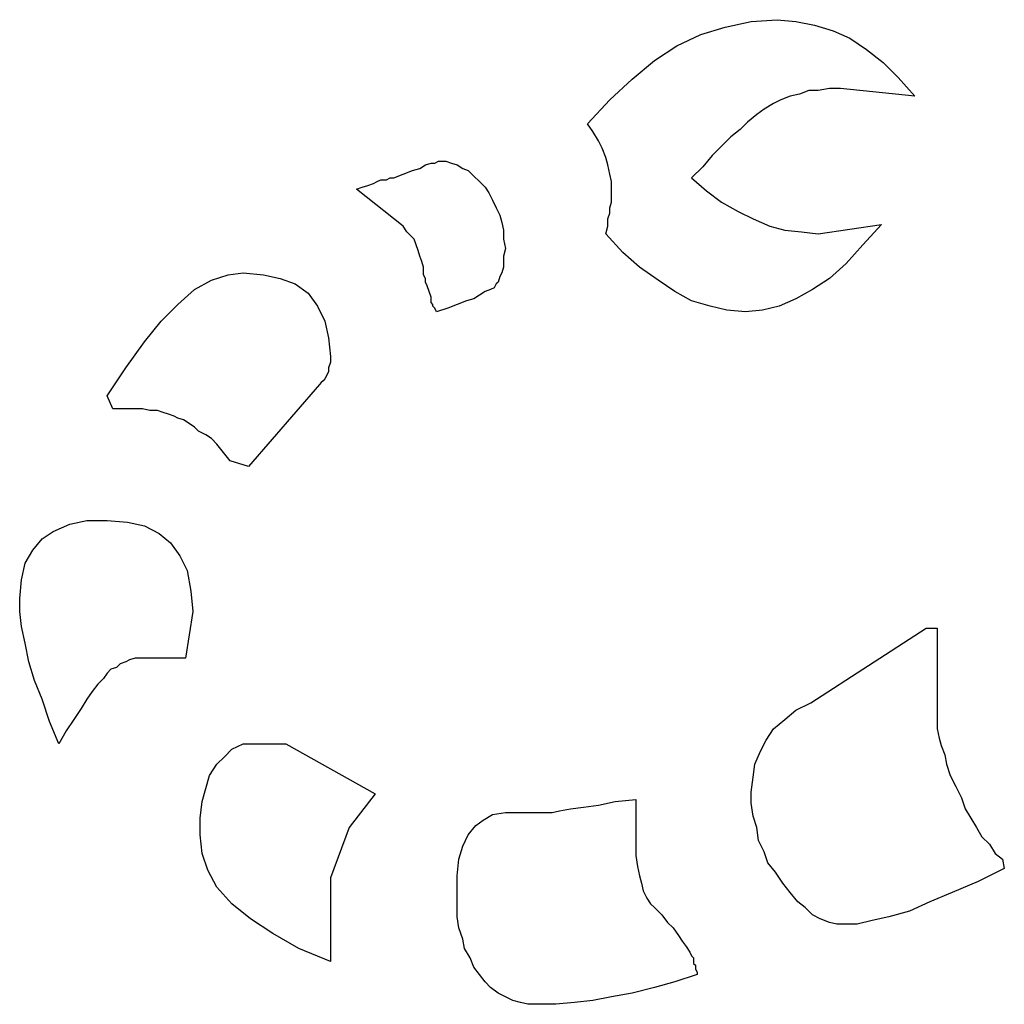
# Model space of a CAD drawing. Extents: x 0.09 to 2.59, y -0.16 to 1.38.
# Tile 1 of 3: x 0.09 to 1.13, y 0.16 to 1.19. Entities that reach past the tile are written whole.
import ezdxf

# ---------------------------------------------------------------- set-up
doc = ezdxf.new("R2010")
doc.units = 0

msp = doc.modelspace()

# ---------------------------------------------------------------- linework, layer by layer
at = {"color": 0}
for p, q in [((0.833984, 1.183594, 0.5), (0.861328, 1.189453, 0.5)), ((0.861328, 1.189453, 0.5), (0.888672, 1.191406, 0.5)), ((0.888672, 1.191406, 0.5), (0.908203, 1.189453, 0.5)), ((0.908203, 1.189453, 0.5), (0.927734, 1.185547, 0.5)), ((0.808594, 1.175781, 0.5), (0.833984, 1.183594, 0.5)), ((0.927734, 1.185547, 0.5), (0.947266, 1.179688, 0.5)), ((0.947266, 1.179688, 0.5), (0.964844, 1.171875, 0.5)), ((0.783203, 1.164063, 0.5), (0.808594, 1.175781, 0.5)), ((0.964844, 1.171875, 0.5), (0.982422, 1.160156, 0.5)), ((0.759766, 1.148438, 0.5), (0.783203, 1.164063, 0.5)), ((0.982422, 1.160156, 0.5), (1, 1.146484, 0.5)), ((0.736328, 1.128906, 0.5), (0.759766, 1.148438, 0.5)), ((1, 1.146484, 0.5), (1.015625, 1.130859, 0.5)), ((0.712891, 1.107422, 0.5), (0.736328, 1.128906, 0.5)), ((1.015625, 1.130859, 0.5), (1.033203, 1.111328, 0.5)), ((0.921875, 1.117188, 0.5), (0.912109, 1.113281, 0.5)), ((0.931641, 1.117188, 0.5), (0.921875, 1.117188, 0.5)), ((0.943359, 1.119141, 0.5), (0.931641, 1.117188, 0.5)), ((0.955078, 1.119141, 0.5), (0.943359, 1.119141, 0.5)), ((1.033203, 1.111328, 0.5), (0.955078, 1.119141, 0.5)), ((0.689453, 1.082031, 0.5), (0.712891, 1.107422, 0.5)), ((0.892578, 1.107422, 0.5), (0.884766, 1.103516, 0.5)), ((0.902344, 1.111328, 0.5), (0.892578, 1.107422, 0.5)), ((0.912109, 1.113281, 0.5), (0.902344, 1.111328, 0.5)), ((0.875, 1.097656, 0.5), (0.867188, 1.091797, 0.5)), ((0.884766, 1.103516, 0.5), (0.875, 1.097656, 0.5)), ((0.867188, 1.091797, 0.5), (0.857422, 1.083984, 0.5)), ((0.695313, 1.074219, 0.5), (0.689453, 1.082031, 0.5)), ((0.849609, 1.076172, 0.5), (0.839844, 1.068359, 0.5)), ((0.857422, 1.083984, 0.5), (0.849609, 1.076172, 0.5)), ((0.701172, 1.064453, 0.5), (0.695313, 1.074219, 0.5)), ((0.705078, 1.056641, 0.5), (0.701172, 1.064453, 0.5)), ((0.839844, 1.068359, 0.5), (0.830078, 1.058594, 0.5)), ((0.708984, 1.046875, 0.5), (0.705078, 1.056641, 0.5)), ((0.830078, 1.058594, 0.5), (0.820313, 1.048828, 0.5)), ((0.710938, 1.039063, 0.5), (0.708984, 1.046875, 0.5)), ((0.820313, 1.048828, 0.5), (0.810547, 1.037109, 0.5)), ((0.496094, 1.029297, 0.5), (0.505859, 1.033203, 0.5)), ((0.505859, 1.033203, 0.5), (0.513672, 1.035156, 0.5)), ((0.513672, 1.035156, 0.5), (0.519531, 1.039063, 0.5)), ((0.519531, 1.039063, 0.5), (0.525391, 1.041016, 0.5)), ((0.525391, 1.041016, 0.5), (0.529297, 1.041016, 0.5)), ((0.529297, 1.041016, 0.5), (0.533203, 1.042969, 0.5)), ((0.533203, 1.042969, 0.5), (0.541016, 1.042969, 0.5)), ((0.533203, 1.042969, 0.5), (0.533203, 1.042969, 0.5)), ((0.541016, 1.042969, 0.5), (0.546875, 1.041016, 0.5)), ((0.546875, 1.041016, 0.5), (0.552734, 1.039063, 0.5)), ((0.552734, 1.039063, 0.5), (0.558594, 1.035156, 0.5)), ((0.558594, 1.035156, 0.5), (0.564453, 1.033203, 0.5)), ((0.564453, 1.033203, 0.5), (0.570313, 1.027344, 0.5)), ((0.712891, 1.029297, 0.5), (0.710938, 1.039063, 0.5)), ((0.810547, 1.037109, 0.5), (0.798828, 1.025391, 0.5)), ((0.46875, 1.021484, 0.5), (0.472656, 1.023438, 0.5)), ((0.472656, 1.023438, 0.5), (0.478516, 1.023438, 0.5)), ((0.478516, 1.023438, 0.5), (0.482422, 1.025391, 0.5)), ((0.482422, 1.025391, 0.5), (0.486328, 1.025391, 0.5)), ((0.486328, 1.025391, 0.5), (0.496094, 1.029297, 0.5)), ((0.570313, 1.027344, 0.5), (0.576172, 1.021484, 0.5)), ((0.714844, 1.021484, 0.5), (0.712891, 1.029297, 0.5)), ((0.798828, 1.025391, 0.5), (0.814453, 1.011719, 0.5)), ((0.447266, 1.013672, 0.5), (0.453125, 1.015625, 0.5)), ((0.496094, 0.974609, 0.5), (0.447266, 1.013672, 0.5)), ((0.453125, 1.015625, 0.5), (0.458984, 1.017578, 0.5)), ((0.458984, 1.017578, 0.5), (0.464844, 1.019531, 0.5)), ((0.464844, 1.019531, 0.5), (0.46875, 1.021484, 0.5)), ((0.576172, 1.021484, 0.5), (0.582031, 1.015625, 0.5)), ((0.582031, 1.015625, 0.5), (0.585938, 1.009766, 0.5)), ((0.714844, 1.013672, 0.5), (0.714844, 1.021484, 0.5)), ((0.714844, 1.009766, 0.5), (0.714844, 1.013672, 0.5)), ((0.585938, 1.009766, 0.5), (0.589844, 1.001953, 0.5)), ((0.714844, 1.005859, 0.5), (0.714844, 1.009766, 0.5)), ((0.714844, 1, 0.5), (0.714844, 1.005859, 0.5)), ((0.814453, 1.011719, 0.5), (0.830078, 1, 0.5)), ((0.589844, 1.001953, 0.5), (0.59375, 0.994141, 0.5)), ((0.59375, 0.994141, 0.5), (0.597656, 0.986328, 0.5)), ((0.712891, 0.994141, 0.5), (0.714844, 1, 0.5)), ((0.712891, 0.988281, 0.5), (0.712891, 0.994141, 0.5)), ((0.830078, 1, 0.5), (0.847656, 0.990234, 0.5)), ((0.597656, 0.986328, 0.5), (0.599609, 0.978516, 0.5)), ((0.710938, 0.982422, 0.5), (0.712891, 0.988281, 0.5)), ((0.710938, 0.974609, 0.5), (0.710938, 0.982422, 0.5)), ((0.847656, 0.990234, 0.5), (0.863281, 0.982422, 0.5)), ((0.863281, 0.982422, 0.5), (0.880859, 0.974609, 0.5)), ((0.5, 0.96875, 0.5), (0.496094, 0.974609, 0.5)), ((0.599609, 0.978516, 0.5), (0.601563, 0.970703, 0.5)), ((0.708984, 0.966797, 0.5), (0.710938, 0.974609, 0.5)), ((0.880859, 0.974609, 0.5), (0.896484, 0.970703, 0.5)), ((0.931641, 0.966797, 0.5), (0.998047, 0.976563, 0.5)), ((0.998047, 0.976563, 0.5), (0.978516, 0.955078, 0.5)), ((0.503906, 0.964844, 0.5), (0.5, 0.96875, 0.5)), ((0.507813, 0.960938, 0.5), (0.503906, 0.964844, 0.5)), ((0.509766, 0.955078, 0.5), (0.507813, 0.960938, 0.5)), ((0.601563, 0.970703, 0.5), (0.601563, 0.960938, 0.5)), ((0.601563, 0.960938, 0.5), (0.603516, 0.951172, 0.5)), ((0.726563, 0.947266, 0.5), (0.708984, 0.966797, 0.5)), ((0.896484, 0.970703, 0.5), (0.914063, 0.96875, 0.5)), ((0.914063, 0.96875, 0.5), (0.931641, 0.966797, 0.5)), ((0.511719, 0.949219, 0.5), (0.509766, 0.955078, 0.5)), ((0.603516, 0.951172, 0.5), (0.601563, 0.943359, 0.5)), ((0.978516, 0.955078, 0.5), (0.960938, 0.935547, 0.5)), ((0.513672, 0.943359, 0.5), (0.511719, 0.949219, 0.5)), ((0.515625, 0.9375, 0.5), (0.513672, 0.943359, 0.5)), ((0.601563, 0.943359, 0.5), (0.601563, 0.9375, 0.5)), ((0.744141, 0.931641, 0.5), (0.726563, 0.947266, 0.5)), ((0.517578, 0.931641, 0.5), (0.515625, 0.9375, 0.5)), ((0.517578, 0.929688, 0.5), (0.517578, 0.931641, 0.5)), ((0.601563, 0.931641, 0.5), (0.599609, 0.925781, 0.5)), ((0.601563, 0.9375, 0.5), (0.601563, 0.931641, 0.5)), ((0.763672, 0.917969, 0.5), (0.744141, 0.931641, 0.5)), ((0.960938, 0.935547, 0.5), (0.943359, 0.919922, 0.5)), ((0.294922, 0.917969, 0.5), (0.3125, 0.923828, 0.5)), ((0.3125, 0.923828, 0.5), (0.328125, 0.925781, 0.5)), ((0.328125, 0.925781, 0.5), (0.349609, 0.923828, 0.5)), ((0.349609, 0.923828, 0.5), (0.367188, 0.919922, 0.5)), ((0.367188, 0.919922, 0.5), (0.382813, 0.914063, 0.5)), ((0.517578, 0.927734, 0.5), (0.517578, 0.929688, 0.5)), ((0.517578, 0.923828, 0.5), (0.517578, 0.927734, 0.5)), ((0.519531, 0.919922, 0.5), (0.517578, 0.923828, 0.5)), ((0.519531, 0.916016, 0.5), (0.519531, 0.919922, 0.5)), ((0.597656, 0.921875, 0.5), (0.595703, 0.916016, 0.5)), ((0.599609, 0.925781, 0.5), (0.597656, 0.921875, 0.5)), ((0.943359, 0.919922, 0.5), (0.925781, 0.908203, 0.5)), ((0.277344, 0.908203, 0.5), (0.294922, 0.917969, 0.5)), ((0.382813, 0.914063, 0.5), (0.396484, 0.904297, 0.5)), ((0.521484, 0.912109, 0.5), (0.519531, 0.916016, 0.5)), ((0.523438, 0.90625, 0.5), (0.521484, 0.912109, 0.5)), ((0.591797, 0.910156, 0.5), (0.587891, 0.908203, 0.5)), ((0.59375, 0.914063, 0.5), (0.591797, 0.910156, 0.5)), ((0.595703, 0.916016, 0.5), (0.59375, 0.914063, 0.5)), ((0.78125, 0.90625, 0.5), (0.763672, 0.917969, 0.5)), ((0.259766, 0.892578, 0.5), (0.277344, 0.908203, 0.5)), ((0.396484, 0.904297, 0.5), (0.40625, 0.890625, 0.5)), ((0.525391, 0.900391, 0.5), (0.523438, 0.90625, 0.5)), ((0.525391, 0.898438, 0.5), (0.525391, 0.900391, 0.5)), ((0.525391, 0.900391, 0.5), (0.525391, 0.900391, 0.5)), ((0.576172, 0.902344, 0.5), (0.570313, 0.898438, 0.5)), ((0.582031, 0.90625, 0.5), (0.576172, 0.902344, 0.5)), ((0.587891, 0.908203, 0.5), (0.582031, 0.90625, 0.5)), ((0.798828, 0.896484, 0.5), (0.78125, 0.90625, 0.5)), ((0.925781, 0.908203, 0.5), (0.908203, 0.898438, 0.5)), ((0.242188, 0.875, 0.5), (0.259766, 0.892578, 0.5)), ((0.40625, 0.890625, 0.5), (0.414063, 0.875, 0.5)), ((0.525391, 0.896484, 0.5), (0.525391, 0.898438, 0.5)), ((0.525391, 0.894531, 0.5), (0.525391, 0.896484, 0.5)), ((0.527344, 0.892578, 0.5), (0.525391, 0.894531, 0.5)), ((0.527344, 0.890625, 0.5), (0.527344, 0.892578, 0.5)), ((0.529297, 0.888672, 0.5), (0.527344, 0.890625, 0.5)), ((0.53125, 0.884766, 0.5), (0.529297, 0.888672, 0.5)), ((0.542969, 0.888672, 0.5), (0.53125, 0.884766, 0.5)), ((0.552734, 0.892578, 0.5), (0.542969, 0.888672, 0.5)), ((0.5625, 0.896484, 0.5), (0.552734, 0.892578, 0.5)), ((0.570313, 0.898438, 0.5), (0.5625, 0.896484, 0.5)), ((0.818359, 0.890625, 0.5), (0.798828, 0.896484, 0.5)), ((0.835938, 0.886719, 0.5), (0.818359, 0.890625, 0.5)), ((0.890625, 0.890625, 0.5), (0.873047, 0.886719, 0.5)), ((0.908203, 0.898438, 0.5), (0.890625, 0.890625, 0.5)), ((0.855469, 0.884766, 0.5), (0.835938, 0.886719, 0.5)), ((0.873047, 0.886719, 0.5), (0.855469, 0.884766, 0.5)), ((0.224609, 0.853516, 0.5), (0.242188, 0.875, 0.5)), ((0.414063, 0.875, 0.5), (0.417969, 0.857422, 0.5)), ((0.205078, 0.826172, 0.5), (0.224609, 0.853516, 0.5)), ((0.417969, 0.857422, 0.5), (0.419922, 0.837891, 0.5)), ((0.419922, 0.837891, 0.5), (0.419922, 0.832031, 0.5)), ((0.419922, 0.832031, 0.5), (0.417969, 0.826172, 0.5)), ((0.185547, 0.796875, 0.5), (0.205078, 0.826172, 0.5)), ((0.416016, 0.818359, 0.5), (0.414063, 0.814453, 0.5)), ((0.417969, 0.822266, 0.5), (0.416016, 0.818359, 0.5)), ((0.417969, 0.826172, 0.5), (0.417969, 0.822266, 0.5)), ((0.408203, 0.808594, 0.5), (0.333984, 0.722656, 0.5)), ((0.410156, 0.810547, 0.5), (0.408203, 0.808594, 0.5)), ((0.412109, 0.8125, 0.5), (0.410156, 0.810547, 0.5)), ((0.414063, 0.814453, 0.5), (0.412109, 0.8125, 0.5)), ((0.191406, 0.783203, 0.5), (0.185547, 0.796875, 0.5)), ((0.203125, 0.783203, 0.5), (0.191406, 0.783203, 0.5)), ((0.212891, 0.783203, 0.5), (0.203125, 0.783203, 0.5)), ((0.222656, 0.783203, 0.5), (0.212891, 0.783203, 0.5)), ((0.230469, 0.78125, 0.5), (0.222656, 0.783203, 0.5)), ((0.238281, 0.78125, 0.5), (0.230469, 0.78125, 0.5)), ((0.244141, 0.779297, 0.5), (0.238281, 0.78125, 0.5)), ((0.25, 0.777344, 0.5), (0.244141, 0.779297, 0.5)), ((0.255859, 0.775391, 0.5), (0.25, 0.777344, 0.5)), ((0.259766, 0.773438, 0.5), (0.255859, 0.775391, 0.5)), ((0.265625, 0.771484, 0.5), (0.259766, 0.773438, 0.5)), ((0.271484, 0.767578, 0.5), (0.265625, 0.771484, 0.5)), ((0.277344, 0.763672, 0.5), (0.271484, 0.767578, 0.5)), ((0.28125, 0.759766, 0.5), (0.277344, 0.763672, 0.5)), ((0.289063, 0.755859, 0.5), (0.28125, 0.759766, 0.5)), ((0.294922, 0.751953, 0.5), (0.289063, 0.755859, 0.5)), ((0.300781, 0.746094, 0.5), (0.294922, 0.751953, 0.5)), ((0.314453, 0.728516, 0.5), (0.300781, 0.746094, 0.5)), ((0.333984, 0.722656, 0.5), (0.314453, 0.728516, 0.5)), ((0.128906, 0.654297, 0.5), (0.146484, 0.662109, 0.5)), ((0.146484, 0.662109, 0.5), (0.164063, 0.666016, 0.5)), ((0.164063, 0.666016, 0.5), (0.185547, 0.666016, 0.5)), ((0.185547, 0.666016, 0.5), (0.207031, 0.664063, 0.5)), ((0.207031, 0.664063, 0.5), (0.224609, 0.660156, 0.5)), ((0.117188, 0.646484, 0.5), (0.128906, 0.654297, 0.5)), ((0.224609, 0.660156, 0.5), (0.240234, 0.652344, 0.5)), ((0.240234, 0.652344, 0.5), (0.251953, 0.642578, 0.5)), ((0.107422, 0.634766, 0.5), (0.117188, 0.646484, 0.5)), ((0.251953, 0.642578, 0.5), (0.261719, 0.628906, 0.5)), ((0.099609, 0.621094, 0.5), (0.107422, 0.634766, 0.5)), ((0.095703, 0.603516, 0.5), (0.099609, 0.621094, 0.5)), ((0.261719, 0.628906, 0.5), (0.269531, 0.613281, 0.5)), ((0.269531, 0.613281, 0.5), (0.273438, 0.591797, 0.5)), ((0.09375, 0.583984, 0.5), (0.095703, 0.603516, 0.5)), ((0.273438, 0.591797, 0.5), (0.275391, 0.570313, 0.5)), ((0.09375, 0.570313, 0.5), (0.09375, 0.583984, 0.5)), ((0.095703, 0.554688, 0.5), (0.09375, 0.570313, 0.5)), ((0.275391, 0.570313, 0.5), (0.267578, 0.521484, 0.5)), ((0.099609, 0.537109, 0.5), (0.095703, 0.554688, 0.5)), ((0.923828, 0.474609, 0.5), (1.044922, 0.552734, 0.5)), ((1.044922, 0.552734, 0.5), (1.056641, 0.552734, 0.5)), ((1.056641, 0.552734, 0.5), (1.056641, 0.460938, 0.5)), ((0.103516, 0.517578, 0.5), (0.099609, 0.537109, 0.5)), ((0.109375, 0.498047, 0.5), (0.103516, 0.517578, 0.5)), ((0.205078, 0.517578, 0.5), (0.199219, 0.515625, 0.5)), ((0.208984, 0.519531, 0.5), (0.205078, 0.517578, 0.5)), ((0.214844, 0.521484, 0.5), (0.208984, 0.519531, 0.5)), ((0.220703, 0.521484, 0.5), (0.214844, 0.521484, 0.5)), ((0.226563, 0.521484, 0.5), (0.220703, 0.521484, 0.5)), ((0.267578, 0.521484, 0.5), (0.226563, 0.521484, 0.5)), ((0.189453, 0.509766, 0.5), (0.185547, 0.505859, 0.5)), ((0.195313, 0.511719, 0.5), (0.189453, 0.509766, 0.5)), ((0.199219, 0.515625, 0.5), (0.195313, 0.511719, 0.5)), ((0.117188, 0.478516, 0.5), (0.109375, 0.498047, 0.5)), ((0.181641, 0.5, 0.5), (0.175781, 0.494141, 0.5)), ((0.185547, 0.505859, 0.5), (0.181641, 0.5, 0.5)), ((0.169922, 0.486328, 0.5), (0.164063, 0.478516, 0.5)), ((0.175781, 0.494141, 0.5), (0.169922, 0.486328, 0.5)), ((0.125, 0.455078, 0.5), (0.117188, 0.478516, 0.5)), ((0.164063, 0.478516, 0.5), (0.158203, 0.46875, 0.5)), ((0.158203, 0.46875, 0.5), (0.150391, 0.457031, 0.5)), ((0.896484, 0.457031, 0.5), (0.908203, 0.466797, 0.5)), ((0.908203, 0.466797, 0.5), (0.923828, 0.474609, 0.5)), ((0.134766, 0.431641, 0.5), (0.125, 0.455078, 0.5)), ((0.150391, 0.457031, 0.5), (0.142578, 0.445313, 0.5)), ((0.884766, 0.447266, 0.5), (0.896484, 0.457031, 0.5)), ((1.056641, 0.460938, 0.5), (1.056641, 0.453125, 0.5)), ((0.142578, 0.445313, 0.5), (0.134766, 0.431641, 0.5)), ((0.876953, 0.435547, 0.5), (0.884766, 0.447266, 0.5)), ((1.056641, 0.453125, 0.5), (1.056641, 0.447266, 0.5)), ((1.056641, 0.447266, 0.5), (1.058594, 0.4375, 0.5)), ((0.871094, 0.423828, 0.5), (0.876953, 0.435547, 0.5)), ((1.058594, 0.4375, 0.5), (1.060547, 0.429688, 0.5)), ((0.308594, 0.417969, 0.5), (0.316406, 0.425781, 0.5)), ((0.316406, 0.425781, 0.5), (0.328125, 0.431641, 0.5)), ((0.328125, 0.431641, 0.5), (0.373047, 0.431641, 0.5)), ((0.373047, 0.431641, 0.5), (0.466797, 0.378906, 0.5)), ((0.865234, 0.410156, 0.5), (0.871094, 0.423828, 0.5)), ((1.060547, 0.429688, 0.5), (1.064453, 0.419922, 0.5)), ((0.300781, 0.410156, 0.5), (0.308594, 0.417969, 0.5)), ((1.064453, 0.419922, 0.5), (1.066406, 0.410156, 0.5)), ((0.292969, 0.398438, 0.5), (0.300781, 0.410156, 0.5)), ((0.863281, 0.396484, 0.5), (0.865234, 0.410156, 0.5)), ((1.066406, 0.410156, 0.5), (1.070313, 0.398438, 0.5)), ((0.289063, 0.384766, 0.5), (0.292969, 0.398438, 0.5)), ((0.861328, 0.380859, 0.5), (0.863281, 0.396484, 0.5)), ((1.070313, 0.398438, 0.5), (1.076172, 0.386719, 0.5)), ((0.285156, 0.371094, 0.5), (0.289063, 0.384766, 0.5)), ((1.076172, 0.386719, 0.5), (1.082031, 0.375, 0.5)), ((0.466797, 0.378906, 0.5), (0.439453, 0.34375, 0.5)), ((0.71875, 0.371094, 0.5), (0.740234, 0.373047, 0.5)), ((0.740234, 0.373047, 0.5), (0.740234, 0.326172, 0.5)), ((0.861328, 0.369141, 0.5), (0.861328, 0.380859, 0.5)), ((1.082031, 0.375, 0.5), (1.085938, 0.363281, 0.5)), ((0.283203, 0.353516, 0.5), (0.285156, 0.371094, 0.5)), ((0.660156, 0.361328, 0.5), (0.671875, 0.363281, 0.5)), ((0.671875, 0.363281, 0.5), (0.685547, 0.365234, 0.5)), ((0.685547, 0.365234, 0.5), (0.701172, 0.367188, 0.5)), ((0.701172, 0.367188, 0.5), (0.71875, 0.371094, 0.5)), ((0.863281, 0.355469, 0.5), (0.861328, 0.369141, 0.5)), ((1.085938, 0.363281, 0.5), (1.091797, 0.353516, 0.5)), ((0.283203, 0.335938, 0.5), (0.283203, 0.353516, 0.5)), ((0.572266, 0.345703, 0.5), (0.580078, 0.351563, 0.5)), ((0.580078, 0.351563, 0.5), (0.589844, 0.357422, 0.5)), ((0.589844, 0.357422, 0.5), (0.603516, 0.359375, 0.5)), ((0.603516, 0.359375, 0.5), (0.642578, 0.359375, 0.5)), ((0.642578, 0.359375, 0.5), (0.646484, 0.359375, 0.5)), ((0.646484, 0.359375, 0.5), (0.652344, 0.359375, 0.5)), ((0.652344, 0.359375, 0.5), (0.660156, 0.361328, 0.5)), ((0.867188, 0.34375, 0.5), (0.863281, 0.355469, 0.5)), ((1.091797, 0.353516, 0.5), (1.097656, 0.34375, 0.5)), ((0.439453, 0.34375, 0.5), (0.419922, 0.291016, 0.5)), ((0.564453, 0.335938, 0.5), (0.572266, 0.345703, 0.5)), ((0.869141, 0.330078, 0.5), (0.867188, 0.34375, 0.5)), ((1.097656, 0.34375, 0.5), (1.103516, 0.333984, 0.5)), ((0.285156, 0.316406, 0.5), (0.283203, 0.335938, 0.5)), ((0.558594, 0.324219, 0.5), (0.564453, 0.335938, 0.5)), ((1.103516, 0.333984, 0.5), (1.111328, 0.326172, 0.5)), ((0.554688, 0.310547, 0.5), (0.558594, 0.324219, 0.5)), ((0.740234, 0.326172, 0.5), (0.740234, 0.314453, 0.5)), ((0.875, 0.318359, 0.5), (0.869141, 0.330078, 0.5)), ((1.111328, 0.326172, 0.5), (1.117188, 0.316406, 0.5)), ((0.291016, 0.298828, 0.5), (0.285156, 0.316406, 0.5)), ((0.552734, 0.292969, 0.5), (0.554688, 0.310547, 0.5)), ((0.740234, 0.314453, 0.5), (0.742188, 0.302734, 0.5)), ((0.878906, 0.306641, 0.5), (0.875, 0.318359, 0.5)), ((1.117188, 0.316406, 0.5), (1.125, 0.310547, 0.5)), ((1.125, 0.310547, 0.5), (1.126953, 0.300781, 0.5)), ((0.742188, 0.302734, 0.5), (0.744141, 0.292969, 0.5)), ((0.886719, 0.296875, 0.5), (0.878906, 0.306641, 0.5)), ((1.126953, 0.300781, 0.5), (1.099609, 0.287109, 0.5)), ((0.300781, 0.28125, 0.5), (0.291016, 0.298828, 0.5)), ((0.419922, 0.291016, 0.5), (0.419922, 0.203125, 0.5)), ((0.552734, 0.275391, 0.5), (0.552734, 0.292969, 0.5)), ((0.744141, 0.292969, 0.5), (0.746094, 0.285156, 0.5)), ((0.894531, 0.285156, 0.5), (0.886719, 0.296875, 0.5)), ((0.316406, 0.263672, 0.5), (0.300781, 0.28125, 0.5)), ((0.746094, 0.285156, 0.5), (0.748047, 0.277344, 0.5)), ((0.902344, 0.275391, 0.5), (0.894531, 0.285156, 0.5)), ((1.099609, 0.287109, 0.5), (1.072266, 0.275391, 0.5)), ((0.552734, 0.261719, 0.5), (0.552734, 0.275391, 0.5)), ((0.748047, 0.277344, 0.5), (0.751953, 0.269531, 0.5)), ((0.751953, 0.269531, 0.5), (0.755859, 0.263672, 0.5)), ((0.910156, 0.265625, 0.5), (0.902344, 0.275391, 0.5)), ((1.072266, 0.275391, 0.5), (1.048828, 0.265625, 0.5)), ((0.335938, 0.248047, 0.5), (0.316406, 0.263672, 0.5)), ((0.552734, 0.25, 0.5), (0.552734, 0.261719, 0.5)), ((0.755859, 0.263672, 0.5), (0.759766, 0.259766, 0.5)), ((0.759766, 0.259766, 0.5), (0.767578, 0.251953, 0.5)), ((0.917969, 0.259766, 0.5), (0.910156, 0.265625, 0.5)), ((0.925781, 0.251953, 0.5), (0.917969, 0.259766, 0.5)), ((1.048828, 0.265625, 0.5), (1.027344, 0.255859, 0.5)), ((0.359375, 0.232422, 0.5), (0.335938, 0.248047, 0.5)), ((0.554688, 0.238281, 0.5), (0.552734, 0.25, 0.5)), ((0.767578, 0.251953, 0.5), (0.773438, 0.244141, 0.5)), ((0.933594, 0.248047, 0.5), (0.925781, 0.251953, 0.5)), ((0.943359, 0.244141, 0.5), (0.933594, 0.248047, 0.5)), ((1.005859, 0.25, 0.5), (0.988281, 0.246094, 0.5)), ((1.027344, 0.255859, 0.5), (1.005859, 0.25, 0.5)), ((0.558594, 0.226563, 0.5), (0.554688, 0.238281, 0.5)), ((0.773438, 0.244141, 0.5), (0.779297, 0.238281, 0.5)), ((0.779297, 0.238281, 0.5), (0.785156, 0.230469, 0.5)), ((0.951172, 0.242188, 0.5), (0.943359, 0.244141, 0.5)), ((0.958984, 0.242188, 0.5), (0.951172, 0.242188, 0.5)), ((0.972656, 0.242188, 0.5), (0.958984, 0.242188, 0.5)), ((0.988281, 0.246094, 0.5), (0.972656, 0.242188, 0.5)), ((0.386719, 0.216797, 0.5), (0.359375, 0.232422, 0.5)), ((0.785156, 0.230469, 0.5), (0.789063, 0.224609, 0.5)), ((0.560547, 0.216797, 0.5), (0.558594, 0.226563, 0.5)), ((0.789063, 0.224609, 0.5), (0.792969, 0.21875, 0.5)), ((0.792969, 0.21875, 0.5), (0.796875, 0.212891, 0.5)), ((0.419922, 0.203125, 0.5), (0.386719, 0.216797, 0.5)), ((0.566406, 0.207031, 0.5), (0.560547, 0.216797, 0.5)), ((0.570313, 0.197266, 0.5), (0.566406, 0.207031, 0.5)), ((0.796875, 0.212891, 0.5), (0.798828, 0.208984, 0.5)), ((0.798828, 0.208984, 0.5), (0.800781, 0.207031, 0.5)), ((0.800781, 0.207031, 0.5), (0.800781, 0.205078, 0.5)), ((0.576172, 0.189453, 0.5), (0.570313, 0.197266, 0.5)), ((0.800781, 0.205078, 0.5), (0.800781, 0.201172, 0.5)), ((0.800781, 0.201172, 0.5), (0.802734, 0.199219, 0.5)), ((0.802734, 0.199219, 0.5), (0.802734, 0.197266, 0.5)), ((0.802734, 0.197266, 0.5), (0.802734, 0.195313, 0.5)), ((0.582031, 0.181641, 0.5), (0.576172, 0.189453, 0.5)), ((0.804688, 0.189453, 0.5), (0.78125, 0.181641, 0.5)), ((0.802734, 0.195313, 0.5), (0.804688, 0.191406, 0.5)), ((0.804688, 0.191406, 0.5), (0.804688, 0.189453, 0.5)), ((0.587891, 0.175781, 0.5), (0.582031, 0.181641, 0.5)), ((0.595703, 0.169922, 0.5), (0.587891, 0.175781, 0.5)), ((0.759766, 0.175781, 0.5), (0.736328, 0.169922, 0.5)), ((0.78125, 0.181641, 0.5), (0.759766, 0.175781, 0.5)), ((0.603516, 0.166016, 0.5), (0.595703, 0.169922, 0.5)), ((0.611328, 0.162109, 0.5), (0.603516, 0.166016, 0.5)), ((0.714844, 0.166016, 0.5), (0.695313, 0.162109, 0.5)), ((0.736328, 0.169922, 0.5), (0.714844, 0.166016, 0.5)), ((0.619141, 0.160156, 0.5), (0.611328, 0.162109, 0.5)), ((0.626953, 0.158203, 0.5), (0.619141, 0.160156, 0.5)), ((0.636719, 0.158203, 0.5), (0.626953, 0.158203, 0.5)), ((0.65625, 0.158203, 0.5), (0.636719, 0.158203, 0.5)), ((0.675781, 0.160156, 0.5), (0.65625, 0.158203, 0.5)), ((0.695313, 0.162109, 0.5), (0.675781, 0.160156, 0.5))]:
    msp.add_line(p, q, dxfattribs=at)

doc.saveas('drawing.dxf')
